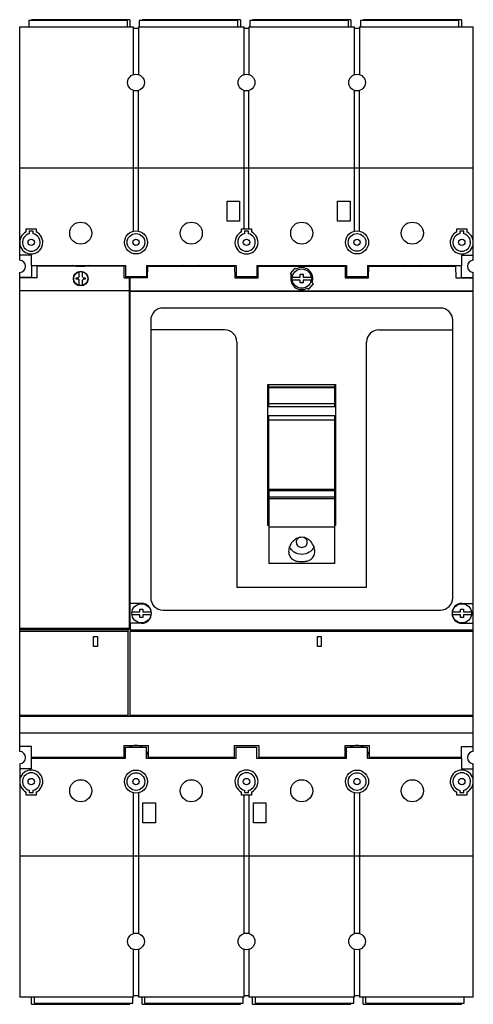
# Model space of a CAD drawing. Header units: millimetres. Extents: x 79 to 263, y 34 to 435.
import ezdxf

# ---------------------------------------------------------------- set-up
doc = ezdxf.new("R2010")
doc.units = ezdxf.units.MM
doc.header["$LTSCALE"] = 30.712408
doc.layers.get('0').update_dxf_attribs({"linetype": 'CONTINUOUS'})

msp = doc.modelspace()

# ---------------------------------------------------------------- linework, layer by layer
at = {"color": 7, "linetype": 'Continuous'}
for p, q in [((82.25, 434.14), (82.25, 431.64)), ((122.25, 434.14), (82.25, 434.14)), ((83.4, 434.54), (83.4, 434.14)), ((123.4, 434.54), (83.4, 434.54)), ((122.25, 434.14), (122.25, 431.64)), ((123.4, 434.54), (123.4, 431.64)), ((127.25, 434.14), (127.25, 431.64)), ((167.25, 434.14), (127.25, 434.14)), ((128.4, 434.54), (128.4, 434.14)), ((168.4, 434.54), (128.4, 434.54)), ((167.25, 434.14), (167.25, 431.64)), ((168.4, 434.54), (168.4, 431.64)), ((172.25, 434.14), (172.25, 431.64)), ((212.25, 434.14), (172.25, 434.14)), ((173.4, 434.54), (173.4, 434.14)), ((213.4, 434.54), (173.4, 434.54)), ((212.25, 434.14), (212.25, 431.64)), ((213.4, 434.54), (213.4, 431.64)), ((217.25, 434.14), (217.25, 431.64)), ((257.25, 434.14), (217.25, 434.14)), ((218.4, 434.54), (218.4, 434.14)), ((258.4, 434.54), (218.4, 434.54)), ((257.25, 434.14), (257.25, 431.64)), ((258.4, 434.54), (258.4, 431.64)), ((78.55, 336.68), (78.55, 431.64)), ((78.55, 431.64), (124.92, 431.64)), ((124.92, 412.19), (124.92, 431.64)), ((124.92, 431.04), (126.87, 431.04)), ((126.87, 431.64), (126.87, 412.19)), ((126.87, 431.64), (169.92, 431.64)), ((169.92, 412.19), (169.92, 431.64)), ((169.92, 431.04), (171.87, 431.04)), ((171.87, 431.64), (171.87, 412.19)), ((171.87, 431.64), (214.92, 431.64)), ((214.92, 412.19), (214.92, 431.64)), ((214.92, 431.04), (216.87, 431.04)), ((216.87, 431.64), (216.87, 412.19)), ((216.87, 431.64), (263.25, 431.64)), ((263.25, 336.68), (263.25, 431.64)), ((124.92, 348.48), (124.92, 405.68)), ((126.87, 348.48), (126.87, 405.68)), ((169.92, 349.39), (169.92, 405.68)), ((171.87, 349.39), (171.87, 405.68)), ((214.92, 348.48), (214.92, 405.68)), ((216.87, 348.48), (216.87, 405.68)), ((263.25, 374.14), (78.55, 374.14)), ((163, 352.49), (163, 360.69)), ((163, 360.69), (168.1, 360.69)), ((168.1, 360.69), (168.1, 352.49)), ((208, 352.49), (208, 360.69)), ((208, 360.69), (213.1, 360.69)), ((213.1, 360.69), (213.1, 352.49)), ((81.25, 348.14), (81.25, 349.39)), ((81.25, 349.39), (85.25, 349.39)), ((85.25, 349.39), (85.25, 348.14)), ((168.1, 352.49), (163, 352.49)), ((168.9, 348.14), (168.9, 349.39)), ((168.9, 349.39), (172.9, 349.39)), ((172.9, 349.39), (172.9, 348.14)), ((213.1, 352.49), (208, 352.49)), ((256.55, 348.14), (256.55, 349.39)), ((256.55, 349.39), (260.55, 349.39)), ((260.55, 349.39), (260.55, 348.14)), ((82.45, 348.39), (82.45, 347.4)), ((84.05, 348.39), (82.45, 348.39)), ((84.05, 347.4), (84.05, 348.39)), ((170.1, 348.39), (170.1, 347.4)), ((171.7, 348.39), (170.1, 348.39)), ((171.7, 347.4), (171.7, 348.39)), ((257.75, 348.39), (257.75, 347.4)), ((259.35, 348.39), (257.75, 348.39)), ((259.35, 347.4), (259.35, 348.39)), ((83.25, 338.64), (78.55, 338.64)), ((83.25, 338.64), (83.25, 334.44)), ((258.55, 334.44), (258.55, 338.64)), ((258.55, 338.64), (263.25, 338.64)), ((83.25, 334.44), (121.65, 334.44)), ((83.4, 334.44), (83.4, 329.64)), ((85.64, 329.39), (85.64, 334.14)), ((121.14, 334.14), (85.64, 334.14)), ((120.9, 334.44), (120.9, 334.14)), ((121.14, 329.39), (121.14, 334.14)), ((121.65, 334.44), (121.65, 329.89)), ((130.15, 334.44), (130.15, 329.89)), ((130.15, 334.44), (166.65, 334.44)), ((130.63, 329.39), (130.71, 334.14)), ((130.71, 334.14), (166.05, 334.14)), ((130.9, 334.44), (130.9, 334.14)), ((165.9, 334.29), (165.9, 334.14)), ((166.05, 334.14), (166.13, 329.39)), ((166.65, 334.44), (166.65, 329.89)), ((175.15, 334.44), (175.15, 329.89)), ((175.15, 334.44), (211.65, 334.44)), ((175.63, 329.39), (175.71, 334.14)), ((175.71, 334.14), (211.05, 334.14)), ((175.9, 334.29), (175.9, 334.14)), ((190.52, 333.43), (188.66, 331.21)), ((191.05, 332.99), (190.52, 333.43)), ((210.9, 334.44), (210.9, 334.14)), ((211.05, 334.14), (211.13, 329.39)), ((211.65, 334.44), (211.65, 329.89)), ((220.15, 334.44), (220.15, 329.89)), ((220.15, 334.44), (258.55, 334.44)), ((220.63, 329.39), (220.71, 334.14)), ((220.71, 334.14), (256.05, 334.14)), ((220.9, 334.44), (220.9, 334.14)), ((256.05, 334.14), (256.13, 329.39)), ((258.4, 329.64), (258.4, 334.44)), ((85.64, 329.39), (78.54, 329.39)), ((78.55, 136.68), (78.55, 331.59)), ((83.4, 329.64), (78.55, 329.64)), ((101.52, 328.89), (101.52, 329.39)), ((101.52, 329.39), (102.43, 329.39)), ((102.43, 328.89), (101.52, 328.89)), ((102.83, 329.97), (102.83, 331.95)), ((103.96, 331.95), (103.96, 329.97)), ((104.36, 329.39), (105.27, 329.39)), ((105.27, 328.89), (104.36, 328.89)), ((105.27, 329.39), (105.27, 328.89)), ((121.14, 329.39), (123.24, 329.39)), ((130.15, 329.89), (121.65, 329.89)), ((123.24, 186.14), (123.24, 329.39)), ((123.53, 328.95), (123.24, 328.95)), ((123.53, 189.25), (123.53, 329.39)), ((130.63, 329.39), (123.53, 329.39)), ((166.13, 329.39), (175.63, 329.39)), ((175.15, 329.89), (166.65, 329.89)), ((188.66, 331.21), (189.19, 330.77)), ((189.51, 329.79), (192.78, 329.79)), ((192.78, 329.79), (192.78, 330.89)), ((192.78, 330.89), (193.98, 330.89)), ((193.98, 330.89), (193.98, 329.79)), ((193.98, 329.79), (197.25, 329.79)), ((211.13, 329.39), (220.63, 329.39)), ((220.15, 329.89), (211.65, 329.89)), ((256.13, 329.39), (263.23, 329.39)), ((258.4, 329.64), (263.25, 329.64)), ((263.23, 186.14), (263.23, 329.39)), ((263.25, 329.39), (263.25, 331.59)), ((102.83, 326.34), (102.83, 328.32)), ((103.96, 328.32), (103.96, 326.34)), ((192.78, 328.49), (189.51, 328.49)), ((192.78, 327.39), (192.78, 328.49)), ((193.98, 327.39), (192.78, 327.39)), ((193.98, 328.49), (193.98, 327.39)), ((197.25, 328.49), (193.98, 328.49)), ((195.71, 325.29), (196.24, 324.85)), ((196.24, 324.85), (198.11, 327.07)), ((198.11, 327.07), (197.58, 327.51)), ((123.24, 324.14), (78.54, 324.14)), ((123.53, 324.14), (263.23, 324.14)), ((263.23, 323.92), (123.53, 323.92)), ((249.86, 317.17), (136.9, 317.17)), ((131.9, 312.17), (131.9, 199.21)), ((254.86, 199.21), (254.86, 312.17)), ((161.96, 308.3), (131.9, 308.3)), ((224.81, 308.3), (254.86, 308.3)), ((166.96, 303.3), (166.96, 203.51)), ((219.81, 203.51), (219.81, 303.3)), ((179.58, 228.62), (179.58, 286.09)), ((179.58, 286.09), (207.18, 286.09)), ((179.9, 286.09), (179.9, 277.07)), ((206.9, 284.97), (179.9, 284.97)), ((179.9, 284.82), (206.9, 284.82)), ((206.9, 277.07), (206.9, 286.09)), ((207.18, 286.09), (207.18, 228.62)), ((179.58, 283.64), (179.9, 283.64)), ((206.9, 283.64), (207.18, 283.64)), ((206.9, 278.17), (179.9, 278.17)), ((179.9, 277.07), (206.9, 277.07)), ((179.9, 273.3), (179.9, 228.62)), ((206.9, 273.3), (179.9, 273.3)), ((206.9, 228.62), (206.9, 273.3)), ((179.9, 271.63), (206.9, 271.63)), ((206.9, 243.3), (179.9, 243.3)), ((180, 243.3), (180, 213.22)), ((180, 242.87), (206.8, 242.87)), ((206.8, 213.22), (206.8, 243.3)), ((206.8, 240.14), (180, 240.14)), ((206.8, 239.51), (180, 239.51)), ((179.9, 230.99), (179.58, 230.99)), ((180, 228.62), (179.58, 228.62)), ((180, 230.25), (179.9, 230.25)), ((206.9, 230.25), (206.8, 230.25)), ((207.18, 228.62), (206.8, 228.62)), ((207.18, 230.99), (206.9, 230.99)), ((180, 228.07), (206.8, 228.07)), ((206.8, 213.22), (180, 213.22)), ((166.96, 203.51), (219.81, 203.51)), ((128.13, 196.94), (123.53, 196.94)), ((258.63, 196.94), (263.23, 196.94)), ((124.26, 193.54), (127.53, 193.54)), ((127.53, 193.54), (127.53, 194.64)), ((127.53, 194.64), (128.73, 194.64)), ((128.73, 194.64), (128.73, 193.54)), ((128.73, 193.54), (132, 193.54)), ((136.9, 194.21), (249.86, 194.21)), ((254.76, 193.54), (258.03, 193.54)), ((258.03, 194.64), (259.23, 194.64)), ((258.03, 193.54), (258.03, 194.64)), ((259.23, 194.64), (259.23, 193.54)), ((259.23, 193.54), (262.5, 193.54)), ((123.53, 188.84), (123.53, 186.14)), ((128.13, 188.84), (123.53, 188.84)), ((127.53, 192.24), (124.26, 192.24)), ((127.53, 191.14), (127.53, 192.24)), ((128.73, 191.14), (127.53, 191.14)), ((128.73, 192.24), (128.73, 191.14)), ((132, 192.24), (128.73, 192.24)), ((258.03, 192.24), (254.76, 192.24)), ((258.03, 191.14), (258.03, 192.24)), ((259.23, 191.14), (258.03, 191.14)), ((258.63, 188.84), (263.23, 188.84)), ((262.5, 192.24), (259.23, 192.24)), ((259.23, 192.24), (259.23, 191.14)), ((123.24, 186.74), (78.54, 186.74)), ((123.24, 186.14), (78.54, 186.14)), ((78.55, 185.64), (122.65, 185.64)), ((122.6, 185.64), (122.6, 151.24)), ((122.65, 150.84), (122.65, 186.14)), ((123.53, 186.14), (263.23, 186.14)), ((123.55, 151.24), (123.55, 185.64)), ((123.55, 185.64), (263.25, 185.64)), ((125.65, 186.14), (125.65, 185.64)), ((263.25, 136.68), (263.25, 186.14)), ((108.65, 179.34), (108.65, 183.44)), ((108.65, 183.44), (110.25, 183.44)), ((110.25, 183.44), (110.25, 179.34)), ((199.75, 183.44), (201.35, 183.44)), ((199.75, 179.34), (199.75, 183.44)), ((201.35, 183.44), (201.35, 179.34)), ((110.25, 179.34), (108.65, 179.34)), ((201.35, 179.34), (199.75, 179.34)), ((122.6, 151.24), (78.55, 151.24)), ((263.25, 150.84), (78.55, 150.84)), ((263.25, 151.24), (123.55, 151.24)), ((125.65, 150.84), (125.65, 151.24)), ((263.25, 144.14), (78.55, 144.14)), ((83.4, 138.64), (78.55, 138.64)), ((83.4, 133.84), (83.4, 138.64)), ((120.9, 139.14), (130.9, 139.14)), ((120.9, 139.14), (120.9, 134.14)), ((121.65, 138.39), (130.15, 138.39)), ((121.65, 133.84), (121.65, 138.39)), ((130.15, 133.84), (130.15, 138.39)), ((130.9, 139.14), (130.9, 134.14)), ((165.9, 139.14), (175.9, 139.14)), ((165.9, 139.14), (165.9, 134.14)), ((166.65, 138.39), (175.15, 138.39)), ((166.65, 133.84), (166.65, 138.39)), ((175.15, 133.84), (175.15, 138.39)), ((175.9, 139.14), (175.9, 134.14)), ((210.9, 139.14), (220.9, 139.14)), ((210.9, 139.14), (210.9, 134.14)), ((211.65, 138.39), (220.15, 138.39)), ((211.65, 133.84), (211.65, 138.39)), ((220.15, 133.84), (220.15, 138.39)), ((220.9, 139.14), (220.9, 134.14)), ((258.4, 138.64), (263.25, 138.64)), ((258.4, 133.84), (258.4, 138.64)), ((83.25, 133.84), (83.25, 129.64)), ((121.65, 133.84), (83.25, 133.84)), ((120.9, 134.14), (83.4, 134.14)), ((166.65, 133.84), (130.15, 133.84)), ((165.9, 134.14), (130.9, 134.14)), ((211.65, 133.84), (175.15, 133.84)), ((210.9, 134.14), (175.9, 134.14)), ((258.55, 133.84), (220.15, 133.84)), ((258.4, 134.14), (220.9, 134.14)), ((258.55, 129.64), (258.55, 133.84)), ((78.55, 131.59), (78.55, 36.64)), ((83.25, 129.64), (78.55, 129.64)), ((258.55, 129.64), (263.25, 129.64)), ((263.25, 36.64), (263.25, 131.59)), ((82.45, 120.88), (82.45, 119.89)), ((84.05, 119.89), (84.05, 120.88)), ((170.1, 120.88), (170.1, 119.89)), ((171.7, 119.89), (171.7, 120.88)), ((257.75, 120.88), (257.75, 119.89)), ((259.35, 119.89), (259.35, 120.88)), ((81.25, 118.89), (81.25, 120.13)), ((85.25, 118.89), (81.25, 118.89)), ((82.45, 119.89), (84.05, 119.89)), ((85.25, 120.13), (85.25, 118.89)), ((124.92, 62.59), (124.92, 119.79)), ((126.87, 119.79), (126.87, 62.59)), ((168.9, 118.89), (168.9, 120.13)), ((172.9, 118.89), (168.9, 118.89)), ((169.92, 62.59), (169.92, 118.89)), ((170.1, 119.89), (171.7, 119.89)), ((171.87, 118.89), (171.87, 62.59)), ((172.9, 120.13), (172.9, 118.89)), ((214.92, 62.59), (214.92, 119.79)), ((216.87, 119.79), (216.87, 62.59)), ((256.55, 118.89), (256.55, 120.13)), ((260.55, 118.89), (256.55, 118.89)), ((257.75, 119.89), (259.35, 119.89)), ((260.55, 120.13), (260.55, 118.89)), ((128.7, 115.79), (133.8, 115.79)), ((128.7, 107.59), (128.7, 115.79)), ((133.8, 115.79), (133.8, 107.59)), ((173.7, 115.79), (178.8, 115.79)), ((173.7, 107.59), (173.7, 115.79)), ((178.8, 115.79), (178.8, 107.59)), ((133.8, 107.59), (128.7, 107.59)), ((178.8, 107.59), (173.7, 107.59)), ((78.55, 94.14), (263.25, 94.14)), ((124.92, 36.64), (124.92, 56.08)), ((126.87, 56.08), (126.87, 36.64)), ((169.92, 36.64), (169.92, 56.08)), ((171.87, 56.08), (171.87, 36.64)), ((214.92, 36.64), (214.92, 56.08)), ((216.87, 56.08), (216.87, 36.64)), ((124.92, 36.64), (78.55, 36.64)), ((83.4, 33.74), (83.4, 36.64)), ((84.55, 34.14), (84.55, 36.64)), ((124.55, 34.14), (124.55, 36.64)), ((126.87, 37.24), (124.92, 37.24)), ((169.92, 36.64), (126.87, 36.64)), ((128.4, 33.74), (128.4, 36.64)), ((129.55, 34.14), (129.55, 36.64)), ((169.55, 34.14), (169.55, 36.64)), ((171.87, 37.24), (169.92, 37.24)), ((214.92, 36.64), (171.87, 36.64)), ((173.4, 33.74), (173.4, 36.64)), ((174.55, 34.14), (174.55, 36.64)), ((214.55, 34.14), (214.55, 36.64)), ((216.87, 37.24), (214.92, 37.24)), ((263.25, 36.64), (216.87, 36.64)), ((218.4, 33.74), (218.4, 36.64)), ((219.55, 34.14), (219.55, 36.64)), ((259.55, 34.14), (259.55, 36.64)), ((83.4, 33.74), (123.4, 33.74)), ((84.55, 34.14), (124.55, 34.14)), ((123.4, 33.74), (123.4, 34.14)), ((128.4, 33.74), (168.4, 33.74)), ((129.55, 34.14), (169.55, 34.14)), ((168.4, 33.74), (168.4, 34.14)), ((173.4, 33.74), (213.4, 33.74)), ((174.55, 34.14), (214.55, 34.14)), ((213.4, 33.74), (213.4, 34.14)), ((218.4, 33.74), (258.4, 33.74)), ((219.55, 34.14), (259.55, 34.14)), ((258.4, 33.74), (258.4, 34.14))]:
    msp.add_line(p, q, dxfattribs=at)
for centre, radius in [((125.9, 408.94), 3.4), ((170.9, 408.94), 3.4), ((215.9, 408.94), 3.4), ((103.4, 347.64), 4.5), ((148.4, 347.64), 4.5), ((193.4, 347.64), 4.5), ((238.4, 347.64), 4.5), ((83.25, 343.89), 1.3), ((125.9, 343.89), 4.7), ((125.9, 343.89), 3.6), ((125.9, 343.89), 1.3), ((170.9, 343.89), 1.3), ((215.9, 343.89), 4.7), ((215.9, 343.89), 3.6), ((215.9, 343.89), 1.3), ((258.55, 343.89), 1.3), ((193.38, 329.14), 3.92), ((103.39, 329.14), 3), ((103.39, 329.14), 2.86), ((128.13, 192.89), 3.92), ((258.63, 192.89), 3.92), ((125.9, 124.39), 4.7), ((215.9, 124.39), 4.7), ((83.25, 124.39), 1.3), ((103.4, 120.64), 4.5), ((125.9, 124.39), 3.6), ((125.9, 124.39), 1.3), ((148.4, 120.64), 4.5), ((170.9, 124.39), 1.3), ((193.4, 120.64), 4.5), ((215.9, 124.39), 3.6), ((215.9, 124.39), 1.3), ((238.4, 120.64), 4.5), ((258.55, 124.39), 1.3), ((125.9, 59.34), 3.4), ((170.9, 59.34), 3.4), ((215.9, 59.34), 3.4)]:
    msp.add_circle(centre, radius, dxfattribs=at)
for centre, radius, start, end in [((83.25, 343.89), 4.7, 115.1843, 64.8157), ((83.25, 343.89), 3.6, 102.8384, 77.1604), ((170.9, 343.89), 4.7, 115.1843, 64.8157), ((170.9, 343.89), 3.6, 102.8384, 77.1604), ((258.55, 343.89), 4.7, 115.1843, 64.8157), ((258.55, 343.89), 3.6, 102.8384, 77.1604), ((78.4, 334.14), 2.55, 273.3723, 86.6277), ((263.4, 334.14), 2.55, 93.3723, 266.6277), ((103.4, 347.14), 13, 254.6781, 285.1256), ((125.9, 334.14), 5.19, 177.0636, 180), ((125.9, 334.14), 5.19, 0, 2.9365), ((148.4, 347.14), 13, 254.6781, 285.1256), ((170.9, 334.14), 5.04, 176.9464, 180), ((170.9, 334.14), 5.04, 0, 3.0538), ((193.4, 347.14), 13, 254.6781, 285.1256), ((193.38, 329.14), 4.5, 338.7974, 121.2026), ((215.9, 334.14), 5.19, 177.0636, 180), ((215.9, 334.14), 5.19, 0, 2.9365), ((238.4, 347.14), 13, 254.6781, 285.1256), ((103.39, 329.14), 1, 124.2146, 165.529), ((103.39, 329.14), 1, 194.4815, 235.7959), ((103.39, 329.14), 1, 14.4815, 55.7962), ((103.39, 329.14), 1, 304.2143, 345.529), ((193.38, 329.14), 4.5, 158.7974, 301.2026), ((136.9, 312.17), 5, 90, 180), ((249.86, 312.17), 5, 0, 90), ((161.96, 303.3), 5, 0, 90), ((224.81, 303.3), 5, 90, 180), ((128.13, 192.89), 4.05, 270, 90), ((136.9, 199.21), 5, 180, 270), ((249.86, 199.21), 5, 270, 360), ((258.63, 192.89), 4.05, 90, 270), ((128.15, 192.89), 5.9, 213.4534, 223.7346), ((78.4, 134.14), 2.55, 273.3723, 86.6277), ((125.9, 134.14), 5, 148.6872, 183.6576), ((125.9, 134.14), 5, 59.0934, 121.3123), ((125.9, 134.14), 5, 5.4979, 30.6853), ((215.9, 134.14), 5, 148.6872, 183.6576), ((215.9, 134.14), 5, 59.0934, 121.3123), ((215.9, 134.14), 5, 5.4979, 30.6853), ((263.4, 134.14), 2.55, 93.3723, 266.6277), ((103.4, 121.14), 13, 83.1541, 96.8457), ((125.9, 134.14), 5, 356.3574, 360), ((148.4, 121.14), 13, 83.1541, 96.8457), ((170.9, 134.14), 5, 180, 183.6576), ((170.9, 134.14), 5, 356.3574, 360), ((193.4, 121.14), 13, 83.1541, 96.8457), ((215.9, 134.14), 5, 356.3574, 360), ((238.4, 121.14), 13, 83.1541, 96.8457), ((83.25, 124.39), 4.7, 295.1843, 244.8157), ((170.9, 124.39), 4.7, 295.1843, 244.8157), ((258.55, 124.39), 4.7, 295.1843, 244.8157), ((83.25, 124.39), 3.6, 282.8384, 257.1604), ((170.9, 124.39), 3.6, 282.8384, 257.1604), ((258.55, 124.39), 3.6, 282.8384, 257.1604)]:
    msp.add_arc(centre, radius, start, end, dxfattribs=at)
for points, knots in [([(198.75, 218.09), (198.75, 218.79), (198.42, 220.21), (197.26, 222.05), (195.83, 223.21), (194.48, 223.74), (193.4, 223.89), (192.31, 223.74), (190.96, 223.21), (189.53, 222.05), (188.37, 220.21), (188.05, 218.79), (188.05, 218.09)], [0, 0, 0, 0, 0.122194, 0.248489, 0.373769, 0.436713, 0.5, 0.563287, 0.62623, 0.75151, 0.877806, 1, 1, 1, 1]), ([(192.73, 223.83), (192.51, 223.76), (192.08, 223.57), (191.56, 223.1), (191.22, 222.5), (191.15, 222.05), (191.15, 221.83)], [0, 0, 0, 0, 0.257926, 0.510281, 0.757008, 1, 1, 1, 1]), ([(191.15, 221.83), (191.15, 221.56), (191.27, 221), (191.77, 220.31), (192.52, 219.85), (193.4, 219.69), (194.27, 219.85), (195.02, 220.31), (195.53, 221), (195.65, 221.56), (195.65, 221.83)], [0, 0, 0, 0, 0.120627, 0.243832, 0.37066, 0.499986, 0.629312, 0.756147, 0.879367, 1, 1, 1, 1]), ([(195.65, 221.83), (195.65, 222.05), (195.57, 222.5), (195.24, 223.09), (194.72, 223.56), (194.3, 223.76), (194.08, 223.82)], [0, 0, 0, 0, 0.243045, 0.489775, 0.742097, 1, 1, 1, 1]), ([(188.05, 218.09), (188.05, 217.46), (188.25, 216.51), (188.95, 215.5), (189.85, 214.69), (191.37, 214.06), (193.4, 213.85), (195.42, 214.06), (196.94, 214.69), (197.85, 215.5), (198.36, 216.24), (198.68, 217.12), (198.75, 217.76), (198.75, 218.09)], [0, 0, 0, 0, 0.124179, 0.182267, 0.239853, 0.361372, 0.499555, 0.637737, 0.759264, 0.816819, 0.874907, 0.935579, 1, 1, 1, 1]), ([(198.41, 220.1), (198.22, 219.62), (197.67, 218.73), (196.08, 217.34), (193.4, 216.56), (190.71, 217.34), (189.12, 218.73), (188.58, 219.62), (188.38, 220.1)], [0, 0, 0, 0, 0.121893, 0.246544, 0.499991, 0.75344, 0.878098, 1, 1, 1, 1])]:
    msp.add_open_spline(points, degree=3, knots=knots, dxfattribs=at)

doc.saveas('drawing.dxf')
